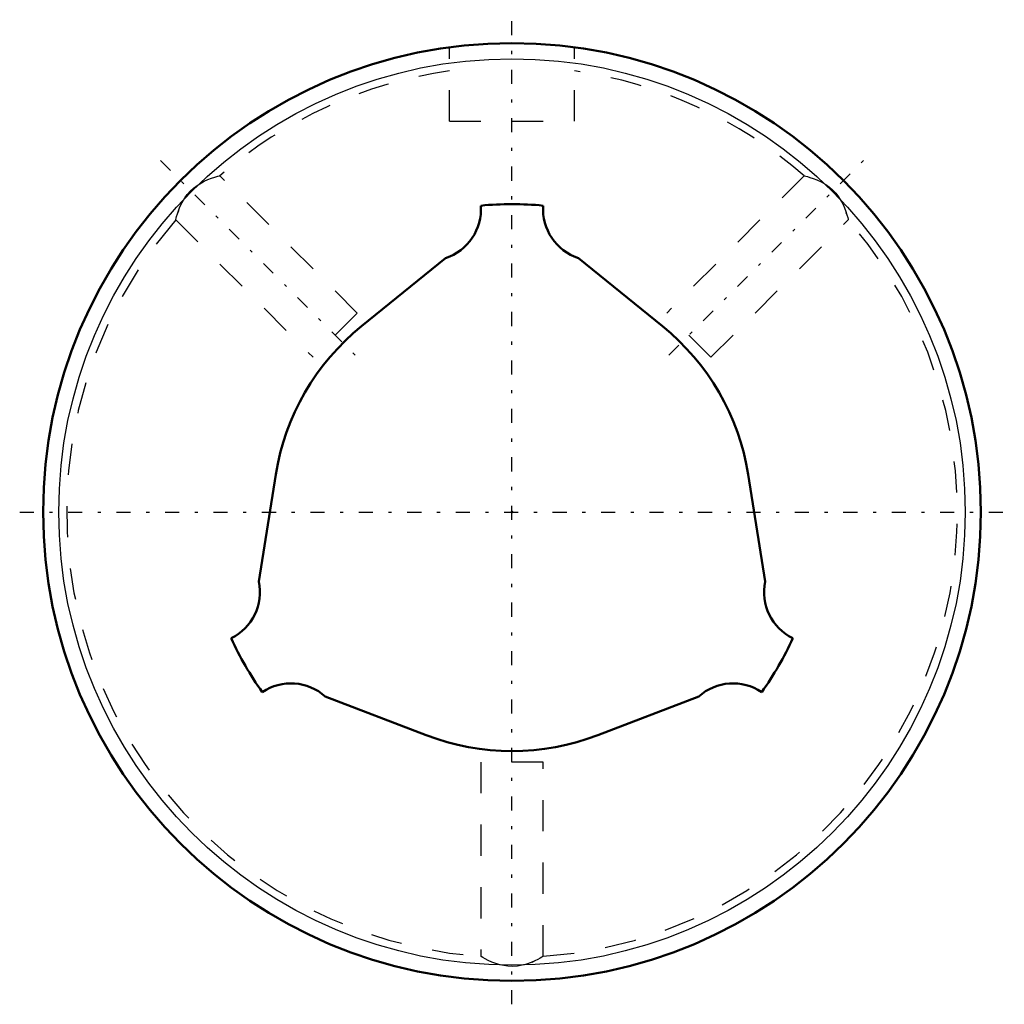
# Model space of a CAD drawing. Header units: millimetres. Extents: x -15.7 to 15.8, y -15.8 to 15.8.
import ezdxf

# ---------------------------------------------------------------- set-up
doc = ezdxf.new("R2010")
doc.units = ezdxf.units.MM
doc.linetypes.add('Center', pattern=[1.5, 0.45, -0.5, 0.05, -0.5])
doc.linetypes.add('Dashed', pattern=[2, 1, -1])
for name, color, linetype, lineweight in [('2d ConnectionPoints', 7, 'Continuous', 50), ('AM_0', 7, 'Continuous', 50), ('AM_4', 3, 'Continuous', 25), ('AM_7', 7, 'Center', 25), ('AM_9', 6, 'Dashed', 25)]:
    doc.layers.add(name, color=color, linetype=linetype, lineweight=lineweight)

# ---------------------------------------------------------------- blocks, each defined once
blk = doc.blocks.new('1_LBS201200_Spline_Shaft_0_in_LBS20_200L_50750__2')
at = {"layer": 'AM_0'}
for p, q in [((-2.124, 8.123), (-4.814, 5.945)), ((4.814, 5.945), (2.124, 8.123)), ((-7.556, 1.197), (-8.097, -2.222)), ((8.097, -2.222), (7.556, 1.197)), ((-5.973, -5.901), (-2.742, -7.142)), ((2.742, -7.142), (5.973, -5.901))]:
    blk.add_line(p, q, dxfattribs=at)
for centre, radius, start, end in [((-2.642, 9.69), 1.65, 288.2771, 3.8017), ((0, 0), 9.85, 84.1995, 95.8005), ((2.642, 9.69), 1.65, 176.1983, 251.7229), ((0, 0), 7.65, 129, 171), ((0, 0), 7.65, 9, 51), ((-9.713, -2.557), 1.65, 296.1983, 11.7229), ((9.713, -2.557), 1.65, 168.2771, 243.8017), ((0, 0), 9.85, 204.1995, 215.8005), ((0, 0), 9.85, 324.1995, 335.8005), ((-7.071, -7.133), 1.65, 48.2771, 123.8017), ((7.071, -7.133), 1.65, 56.1983, 131.7229), ((0, 0), 7.65, 249, 291)]:
    blk.add_arc(centre, radius, start, end, dxfattribs=at)
blk = doc.blocks.new('2_LBS20_Nut_0_in_LBS20_200L_50750__2')
at = {"layer": 'AM_0'}
blk.add_circle((0, 0), 15, dxfattribs=at)
at = {"layer": 'AM_4'}
blk.add_circle((0, 0), 14.5, dxfattribs=at)
at = {"layer": 'AM_7'}
for p, q in [((0, -15.75), (0, 15.75)), ((-11.243, 11.243), (-5.02, 5.02)), ((5.02, 5.02), (11.243, 11.243)), ((-15.75, 0), (15.75, 0))]:
    blk.add_line(p, q, dxfattribs=at)
at = {"layer": 'AM_9'}
for p, q in [((-2, 12.5), (-2, 14.866)), ((2, 12.5), (2, 14.866)), ((-2, 12.5), (2, 12.5)), ((-4.95, 6.364), (-9.345, 10.759)), ((9.345, 10.759), (4.95, 6.364)), ((10.711, 9.515), (10.695, 9.567)), ((-10.759, 9.345), (-6.364, 4.95)), ((6.364, 4.95), (10.759, 9.345)), ((-4.95, 6.364), (-6.364, 4.95)), ((6.364, 4.95), (4.95, 6.364)), ((1, -8), (-1, -8)), ((-1, -8), (-1, -14.216)), ((1, -14.215), (1, -8)), ((0.645, -14.399), (0.677, -14.384)), ((0.677, -14.384), (0.709, -14.37))]:
    blk.add_line(p, q, dxfattribs=at)
for points in [[(-10.759, 9.344), (-10.759, 9.344), (-10.755, 9.359), (-10.745, 9.398), (-10.729, 9.457), (-10.705, 9.536), (-10.67, 9.639), (-10.623, 9.758), (-10.557, 9.899), (-10.469, 10.049), (-10.388, 10.16), (-10.293, 10.268), (-10.19, 10.364), (-10.077, 10.45), (-9.851, 10.581), (-9.728, 10.636), (-9.613, 10.679), (-9.504, 10.715), (-9.416, 10.74), (-9.365, 10.753), (-9.344, 10.759), (-9.344, 10.759)], [(9.344, 10.759), (9.344, 10.759), (9.358, 10.755), (9.396, 10.745), (9.454, 10.729), (9.532, 10.706), (9.635, 10.672), (9.753, 10.625), (9.893, 10.56), (10.043, 10.473), (10.155, 10.393), (10.263, 10.297), (10.36, 10.195), (10.447, 10.081), (10.579, 9.856), (10.634, 9.733), (10.678, 9.618), (10.714, 9.508), (10.739, 9.419), (10.753, 9.367), (10.758, 9.345), (10.759, 9.344)], [(-10.671, 9.638), (-10.671, 9.637), (-10.702, 9.546)], [(0.387, -14.487), (0.329, -14.502), (0.179, -14.528), (0.028, -14.539), (-0.13, -14.533), (-0.394, -14.485), (-0.64, -14.4), (-0.758, -14.347), (-0.859, -14.296), (-0.935, -14.253), (-0.984, -14.224), (-1, -14.215), (-1, -14.215)], [(1, -14.215), (1, -14.215), (0.986, -14.223), (0.953, -14.243), (0.899, -14.273), (0.825, -14.313), (0.731, -14.36), (0.609, -14.413), (0.464, -14.465), (0.387, -14.487)]]:
    blk.add_lwpolyline(points, dxfattribs=at)
for start, end in [(98.0675, 130.9801), (49.0208, 81.9332), (139.019, 265.9825), (274.0219, 40.9815)]:
    blk.add_arc((0, 0), 14.25, start, end, dxfattribs=at)

msp = doc.modelspace()

# ---------------------------------------------------------------- linework, layer by layer
at = {"layer": '2d ConnectionPoints'}
msp.add_point((0, 0), dxfattribs=at)
msp.add_point((0, 0), dxfattribs=at)
msp.add_point((0, 0), dxfattribs=at)

# ---------------------------------------------------------------- block references
for name in ['2_LBS20_Nut_0_in_LBS20_200L_50750__2', '1_LBS201200_Spline_Shaft_0_in_LBS20_200L_50750__2']:
    msp.add_blockref(name, (0, 0))

doc.saveas('drawing.dxf')
